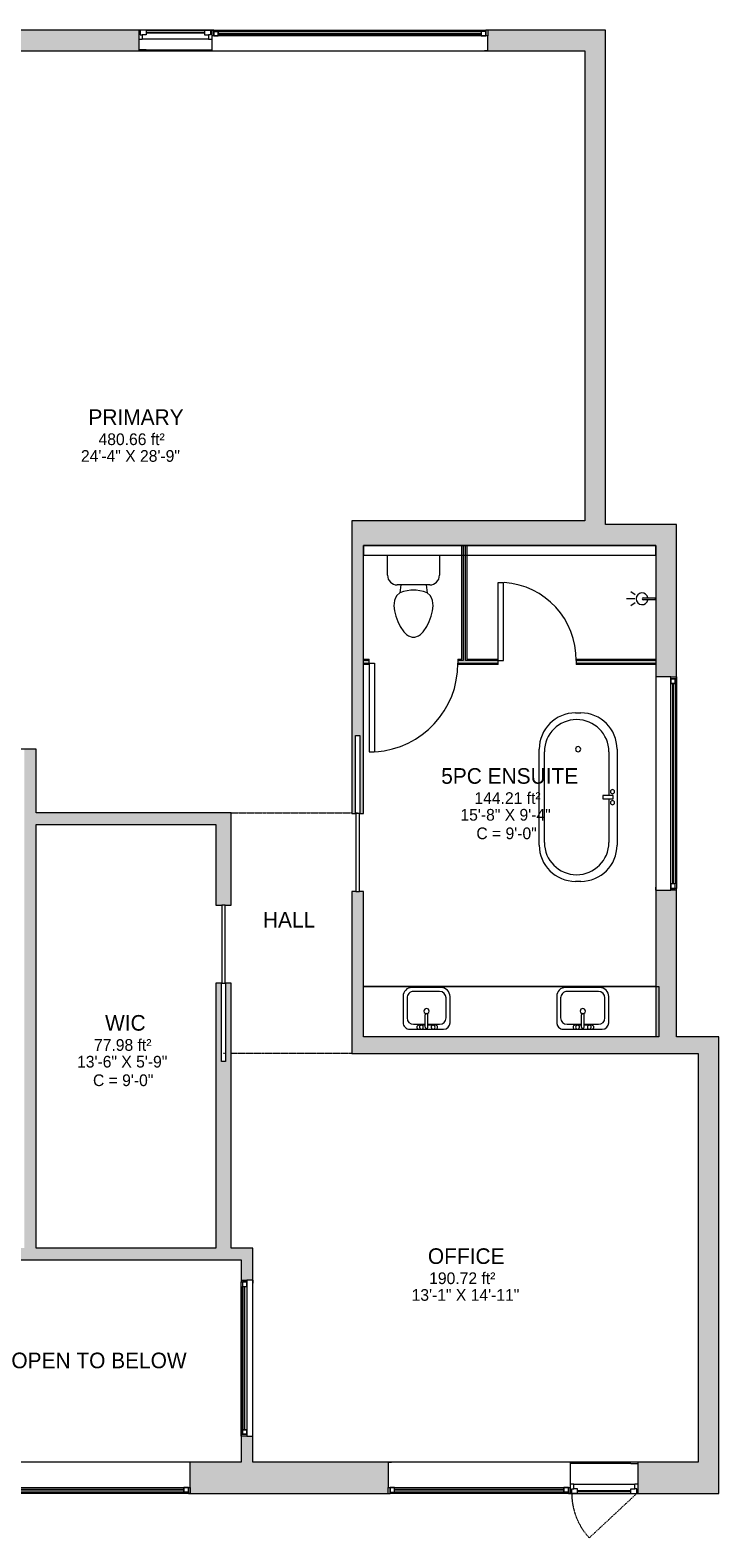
# Model space of a CAD drawing. Header units: inches. Extents: x 283 to 868, y -48 to 531.
# Tile 3 of 3: x 604 to 868, y -48 to 531. Entities that reach past the tile are written whole.
import ezdxf

# ---------------------------------------------------------------- set-up
doc = ezdxf.new("R2010")
doc.units = ezdxf.units.IN
doc.header["$MEASUREMENT"] = 0
doc.linetypes.add('Dash', pattern=[0.23622, 0.11811, -0.11811])
for name, color, linetype, lineweight in [('A-AREA', 32, 'Continuous', 9), ('A-AREA-IDEN', 2, 'Continuous', 9), ('A-DOOR', 31, 'Continuous', 9), ('A-GENM', 13, 'Continuous', 9), ('A-GLAZ', 151, 'Continuous', 9), ('A-GLAZ-HDLN', 1, 'Dash', 18), ('A-LEDGES', 90, 'Continuous', 9), ('A-OBJECTS', 90, 'Continuous', 9), ('A-WALL', 90, 'Continuous', 9), ('A-WALL-PATT', 111, 'Continuous', 9), ('P-SANR-FIXT', 6, 'Continuous', 9)]:
    doc.layers.add(name, color=color, linetype=linetype, lineweight=lineweight)
doc.styles.add('Inter_1', font='txt', dxfattribs={"height": 4.5})
doc.styles.add('Inter_B', font='txt', dxfattribs={"height": 6})

# ---------------------------------------------------------------- blocks, each defined once
blk = doc.blocks.new('Toilet - Default 1-V2-2nd Floor')
at = {"layer": 'P-SANR-FIXT'}
for p, q in [((-9.98, 19.48), (9.98, 19.48)), ((-9.98, 11.75), (-9.98, 19.48)), ((9.98, 19.48), (9.98, 11.75)), ((6.25, 8.02), (-6.25, 8.02)), ((-4.86, 8.02), (-5.21, 5)), ((-1, 6), (-3.84, 5.5)), ((1, 6), (-1, 6)), ((3.84, 5.5), (1, 6)), ((4.86, 8.02), (5.21, 5)), ((-7.41, 1), (-7.5, 0)), ((-7.5, 0), (-7.33, -1.99)), ((-7.24, 2), (-7.41, 1)), ((-6.97, 3), (-7.24, 2)), ((-6.4, 4), (-6.97, 3)), ((-5.21, 5), (-6.4, 4)), ((-3.84, 5.5), (-5.21, 5)), ((5.21, 5), (3.84, 5.5)), ((6.4, 4), (5.21, 5)), ((6.97, 3), (6.4, 4)), ((7.24, 2), (6.97, 3)), ((7.41, 1), (7.24, 2)), ((7.33, -1.99), (7.5, 0)), ((7.5, 0), (7.41, 1)), ((-7.33, -1.99), (-6.79, -4)), ((-6.79, -4), (-6.06, -6)), ((6.06, -6), (6.79, -4)), ((6.79, -4), (7.33, -1.99)), ((-6.06, -6), (-5.13, -8)), ((-5.13, -8), (-3.74, -10)), ((-3.74, -10), (-2.74, -11)), ((-2.74, -11), (-1.87, -11.5)), ((-1.87, -11.5), (-0.5, -12)), ((0.5, -12), (1.87, -11.5)), ((1.87, -11.5), (2.74, -11)), ((2.74, -11), (3.74, -10)), ((3.74, -10), (5.13, -8)), ((5.13, -8), (6.06, -6)), ((-0.5, -12), (0.5, -12))]:
    blk.add_line(p, q, dxfattribs=at)
for centre, start, end in [((-6.25, 11.75), 180, 270), ((6.25, 11.75), 270, 360)]:
    blk.add_arc(centre, 3.73, start, end, dxfattribs=at)
blk = doc.blocks.new('Bath-Showerhead - Shower_head_and_Control_-_UNHOSTED_17702-4172689-2nd Floor')
at = {"layer": 'P-SANR-FIXT'}
for p, q in [((-0.37, -4.61), (-0.37, 0)), ((-0.37, 0), (0.38, 0)), ((0.38, 0), (0.38, -4.61)), ((-1.58, -7.59), (-2.66, -9.27)), ((0, -7.75), (0, -11)), ((1.58, -7.59), (2.66, -9.27))]:
    blk.add_line(p, q, dxfattribs=at)
for centre, radius, start, end in [((0, -5), 2.25, 100.10755, 270), ((0, -4.61), 0.375, 180, 360), ((0, -5), 2.25, 270, 79.89245)]:
    blk.add_arc(centre, radius, start, end, dxfattribs=at)
blk = doc.blocks.new('Bath-Bathtub Round - Default 1-4255895-2nd Floor')
at = {"layer": 'P-SANR-FIXT'}
for p, q in [((-1, 32.37), (1, 32.37)), ((-14.96, -18.41), (-14.96, 18.41)), ((-12.96, -17.41), (-12.96, 17.41)), ((11.81, 17.41), (11.81, 0.59)), ((14.96, 18.41), (14.96, -18.41)), ((9.52, 0.59), (9.52, -0.59)), ((13.46, 0.59), (9.52, 0.59)), ((9.52, 0.59), (9.52, -0.59)), ((13.46, 0.59), (9.52, 0.59)), ((13.46, -0.59), (13.46, 0.59)), ((13.46, -0.59), (13.46, 0.59)), ((9.52, -0.59), (13.46, -0.59)), ((9.52, -0.59), (13.46, -0.59)), ((11.81, -0.59), (11.81, -17.41)), ((1, -32.37), (-1, -32.37))]:
    blk.add_line(p, q, dxfattribs=at)
for centre, radius, start, end in [((-1, 18.41), 13.96, 90, 180), ((-0.57, 17.41), 12.39, 0, 180), ((1, 18.41), 13.96, 360, 90), ((0, 18.41), 1, 360, 180), ((0, 18.41), 1, 180, 360), ((13.2, 2.11), 0.787, 0, 180), ((13.2, 2.11), 0.787, 180, 360), ((13.2, -2.11), 0.787, 0, 180), ((13.2, -2.11), 0.787, 180, 360), ((-1, -18.41), 13.96, 180, 270), ((-0.57, -17.41), 12.39, 180, 360), ((1, -18.41), 13.96, 270, 0)]:
    blk.add_arc(centre, radius, start, end, dxfattribs=at)
blk = doc.blocks.new('Planitar-Fixed - Default 1-4299537-2nd Floor')
at = {"layer": 'A-GLAZ', "lineweight": 18}
for p, q in [((-35, 6.51), (-34.25, 6.51)), ((-34.25, 6.51), (-35, 6.51)), ((-34.25, 6.51), (-34.25, 4.28)), ((-34.25, 4.28), (-34.25, 6.51)), ((-34.25, 6.01), (-32.52, 6.01)), ((-32.52, 6.01), (-34.25, 6.01)), ((-34.25, 6.01), (-34.25, 4.28)), ((-32.52, 6.01), (-32.52, 4.28)), ((-32.52, 4.28), (-32.52, 6.01)), ((32.52, 6.01), (32.52, 4.28)), ((34.25, 6.01), (32.52, 6.01)), ((34.25, 6.01), (32.52, 6.01)), ((32.52, 6.01), (32.52, 4.28)), ((34.25, 6.51), (34.25, 4.28)), ((34.96, 6.51), (34.25, 6.51)), ((35, 6.51), (34.25, 6.51)), ((34.25, 6.51), (34.25, 4.28)), ((34.25, 4.28), (34.25, 6.01)), ((-34.25, 4.28), (-32.52, 4.28)), ((32.52, 4.28), (34.25, 4.28)), ((-35, -5.49), (-33.74, -5.49)), ((35, -5.49), (33.74, -5.49))]:
    blk.add_line(p, q, dxfattribs=at)
at = {"layer": 'A-GLAZ'}
for p, q in [((-34.25, 6.51), (34.25, 6.51)), ((-32.52, 6.01), (32.52, 6.01)), ((35, 4.28), (-35, 4.28)), ((-35, 4.28), (-35, -5.49)), ((35, -5.49), (35, 4.28)), ((-35, -5.49), (35, -5.49))]:
    blk.add_line(p, q, dxfattribs=at)
at = {"layer": 'A-GLAZ', "lineweight": 25}
blk.add_line((-32.52, 5.15), (32.52, 5.15), dxfattribs=at)
blk = doc.blocks.new('Planitar-Casement-Single_Left - Default 1-4299538-2nd Floor')
at = {"layer": 'A-GLAZ'}
for p, q in [((13, 6), (-13, 6)), ((10.25, 5.5), (-10.25, 5.5)), ((-11.75, -2.5), (11.75, -2.5)), ((-13, -6), (13, -6)), ((10.25, -6), (-10.25, -6))]:
    blk.add_line(p, q, dxfattribs=at)
at = {"layer": 'A-GLAZ', "lineweight": 18}
for p, q in [((-13, -6), (-13, 6)), ((13, -6), (13, 6)), ((-10.25, 5.5), (-13, 5.5)), ((10.25, 5.5), (13, 5.5)), ((-11.75, -2.5), (-13, -2.5)), ((-12.5, -6), (-12.5, -4.25)), ((-12.5, -4.25), (-11.75, -4.25)), ((-11.75, -4.25), (-11.75, -2.5)), ((-10.25, -4.25), (-11.75, -4.25)), ((-10.25, -6), (-10.25, -4.25)), ((10.25, -4.25), (11.75, -4.25)), ((10.25, -6), (10.25, -4.25)), ((13, -2.5), (11.75, -2.5)), ((11.75, -4.25), (11.75, -2.5)), ((12.5, -4.25), (11.75, -4.25)), ((12.5, -6), (12.5, -4.25)), ((-10.25, -6), (-13, -6)), ((10.25, -6), (13, -6))]:
    blk.add_line(p, q, dxfattribs=at)
at = {"layer": 'A-GLAZ', "lineweight": 25}
blk.add_line((10.25, -5.125), (-10.25, -5.125), dxfattribs=at)
at = {"layer": 'A-GLAZ-HDLN', "color": 7}
blk.add_line((-5.763, -23.072), (12.5, -6), dxfattribs=at)
blk.add_arc((12.5, -6), 25, 180, 223.068465, dxfattribs=at)
blk = doc.blocks.new('Planitar-Fixed - Default 1-4254803-2nd Floor')
at = {"layer": 'A-GLAZ', "lineweight": 18}
for p, q in [((-41, 4.51), (-40.25, 4.51)), ((-40.25, 4.51), (-41, 4.51)), ((-40.25, 4.51), (-40.25, 2.28)), ((-40.25, 2.28), (-40.25, 4.51)), ((-40.25, 4.01), (-38.52, 4.01)), ((-38.52, 4.01), (-40.25, 4.01)), ((-40.25, 4.01), (-40.25, 2.28)), ((-40.25, 2.28), (-38.52, 2.28)), ((-38.52, 4.01), (-38.52, 2.28)), ((-38.52, 2.28), (-38.52, 4.01)), ((38.52, 4.01), (38.52, 2.28)), ((40.25, 4.01), (38.52, 4.01)), ((40.25, 4.01), (38.52, 4.01)), ((38.52, 4.01), (38.52, 2.28)), ((38.52, 2.28), (40.25, 2.28)), ((40.25, 4.51), (40.25, 2.28)), ((40.96, 4.51), (40.25, 4.51)), ((41, 4.51), (40.25, 4.51)), ((40.25, 4.51), (40.25, 2.28)), ((40.25, 2.28), (40.25, 4.01)), ((-41, -3.49), (-39.74, -3.49)), ((41, -3.49), (39.74, -3.49))]:
    blk.add_line(p, q, dxfattribs=at)
at = {"layer": 'A-GLAZ'}
for p, q in [((41, 2.28), (-41, 2.28)), ((-41, 2.28), (-41, -3.49)), ((-40.25, 4.51), (40.25, 4.51)), ((-38.52, 4.01), (38.52, 4.01)), ((41, -3.49), (41, 2.28)), ((-41, -3.49), (41, -3.49))]:
    blk.add_line(p, q, dxfattribs=at)
at = {"layer": 'A-GLAZ', "lineweight": 25}
blk.add_line((-38.52, 3.15), (38.52, 3.15), dxfattribs=at)
blk = doc.blocks.new('Planitar-Fixed - Default 1-4255312-2nd Floor')
at = {"layer": 'A-GLAZ', "lineweight": 18}
for p, q in [((-53, 4.51), (-52.25, 4.51)), ((-52.25, 4.51), (-53, 4.51)), ((-52.25, 4.51), (-52.25, 2.28)), ((-52.25, 2.28), (-52.25, 4.51)), ((-52.25, 4.01), (-50.52, 4.01)), ((-50.52, 4.01), (-52.25, 4.01)), ((-52.25, 4.01), (-52.25, 2.28)), ((-52.25, 2.28), (-50.52, 2.28)), ((-50.52, 4.01), (-50.52, 2.28)), ((-50.52, 2.28), (-50.52, 4.01)), ((50.52, 4.01), (50.52, 2.28)), ((52.25, 4.01), (50.52, 4.01)), ((52.25, 4.01), (50.52, 4.01)), ((50.52, 4.01), (50.52, 2.28)), ((50.52, 2.28), (52.25, 2.28)), ((52.25, 4.51), (52.25, 2.28)), ((52.96, 4.51), (52.25, 4.51)), ((53, 4.51), (52.25, 4.51)), ((52.25, 4.51), (52.25, 2.28)), ((52.25, 2.28), (52.25, 4.01)), ((-53, -3.49), (-51.74, -3.49)), ((53, -3.49), (51.74, -3.49))]:
    blk.add_line(p, q, dxfattribs=at)
at = {"layer": 'A-GLAZ'}
for p, q in [((53, 2.28), (-53, 2.28)), ((-53, 2.28), (-53, -3.49)), ((-52.25, 4.51), (52.25, 4.51)), ((-50.52, 4.01), (50.52, 4.01)), ((53, -3.49), (53, 2.28)), ((-53, -3.49), (53, -3.49))]:
    blk.add_line(p, q, dxfattribs=at)
at = {"layer": 'A-GLAZ', "lineweight": 25}
blk.add_line((-50.52, 3.15), (50.52, 3.15), dxfattribs=at)
blk = doc.blocks.new('Planitar-Fixed - Default 1-4235941-2nd Floor')
at = {"layer": 'A-GLAZ', "lineweight": 18}
for p, q in [((-30, 2.76), (-29.25, 2.76)), ((-29.25, 2.76), (-30, 2.76)), ((-29.25, 2.76), (-29.25, 0.53)), ((-29.25, 0.53), (-29.25, 2.76)), ((-29.25, 2.26), (-27.52, 2.26)), ((-27.52, 2.26), (-29.25, 2.26)), ((-29.25, 2.26), (-29.25, 0.53)), ((-29.25, 0.53), (-27.52, 0.53)), ((-27.52, 2.26), (-27.52, 0.53)), ((-27.52, 0.53), (-27.52, 2.26)), ((27.52, 2.26), (27.52, 0.53)), ((29.25, 2.26), (27.52, 2.26)), ((29.25, 2.26), (27.52, 2.26)), ((27.52, 2.26), (27.52, 0.53)), ((27.52, 0.53), (29.25, 0.53)), ((29.25, 2.76), (29.25, 0.53)), ((29.96, 2.76), (29.25, 2.76)), ((30, 2.76), (29.25, 2.76)), ((29.25, 2.76), (29.25, 0.53)), ((29.25, 0.53), (29.25, 2.26)), ((-30, -1.74), (-28.74, -1.74)), ((30, -1.74), (28.74, -1.74))]:
    blk.add_line(p, q, dxfattribs=at)
at = {"layer": 'A-GLAZ'}
for p, q in [((30, 0.53), (-30, 0.53)), ((-30, 0.53), (-30, -1.74)), ((-29.25, 2.76), (29.25, 2.76)), ((-27.52, 2.26), (27.52, 2.26)), ((30, -1.74), (30, 0.53)), ((-30, -1.74), (30, -1.74))]:
    blk.add_line(p, q, dxfattribs=at)
at = {"layer": 'A-GLAZ', "lineweight": 25}
blk.add_line((-27.52, 1.4), (27.52, 1.4), dxfattribs=at)
blk = doc.blocks.new('Planitar - Single Pocket Door - 2_-6_ x 6_-8_-4253951-2nd Floor')
at = {"layer": 'A-DOOR', "lineweight": 18}
for p, q in [((15, 0.69), (-15, 0.69)), ((-15, 0.69), (-15, -0.69)), ((15, -0.69), (15, 0.69)), ((-15, -0.69), (15, -0.69))]:
    blk.add_line(p, q, dxfattribs=at)
blk = doc.blocks.new('Planitar - Single Pocket Door - 2_-6_ x 6_-8_-4253950-2nd Floor')
at = {"layer": 'A-DOOR', "lineweight": 18}
for p, q in [((15, 0.69), (-15, 0.69)), ((-15, 0.69), (-15, -0.69)), ((15, -0.69), (15, 0.69)), ((-15, -0.69), (15, -0.69))]:
    blk.add_line(p, q, dxfattribs=at)
blk = doc.blocks.new('Planitar - Single Door_Flush Panel - 2_-10_ x 6_-8_-4253984-2nd Floor')
at = {"layer": 'A-DOOR', "lineweight": 18}
for p, q in [((14.99, 0.5), (14.99, 34.5)), ((17, 34.5), (14.99, 34.5)), ((17, 0.5), (17, 34.5)), ((17, 0.5), (14.99, 0.5))]:
    blk.add_line(p, q, dxfattribs=at)
at = {"layer": 'A-DOOR'}
blk.add_arc((16.77, 0.8), 33.77, 93.74247, 180.50911, dxfattribs=at)
blk = doc.blocks.new('Planitar - Single Door_Flush Panel - 2_-6_ x 6_-8_-4253922-2nd Floor')
at = {"layer": 'A-DOOR', "lineweight": 18}
for p, q in [((12.99, -0.5), (12.99, -30.5)), ((15, -0.5), (12.99, -0.5)), ((15, -0.5), (15, -30.5)), ((15, -30.5), (12.99, -30.5))]:
    blk.add_line(p, q, dxfattribs=at)
at = {"layer": 'A-DOOR'}
blk.add_arc((14.77, -0.8), 29.77, 179.42249, 266.009, dxfattribs=at)
blk = doc.blocks.new('Planitar-Fixed - Default 1-4299222-2nd Floor')
at = {"layer": 'A-GLAZ', "lineweight": 18}
for p, q in [((-38, 6.51), (-37.25, 6.51)), ((-37.25, 6.51), (-38, 6.51)), ((-37.25, 6.51), (-37.25, 4.28)), ((-37.25, 4.28), (-37.25, 6.51)), ((-37.25, 6.01), (-35.52, 6.01)), ((-35.52, 6.01), (-37.25, 6.01)), ((-37.25, 6.01), (-37.25, 4.28)), ((-35.52, 6.01), (-35.52, 4.28)), ((-35.52, 4.28), (-35.52, 6.01)), ((35.52, 6.01), (35.52, 4.28)), ((37.25, 6.01), (35.52, 6.01)), ((37.25, 6.01), (35.52, 6.01)), ((35.52, 6.01), (35.52, 4.28)), ((37.25, 6.51), (37.25, 4.28)), ((37.96, 6.51), (37.25, 6.51)), ((38, 6.51), (37.25, 6.51)), ((37.25, 6.51), (37.25, 4.28)), ((37.25, 4.28), (37.25, 6.01)), ((-37.25, 4.28), (-35.52, 4.28)), ((35.52, 4.28), (37.25, 4.28)), ((-38, -5.49), (-36.74, -5.49)), ((38, -5.49), (36.74, -5.49))]:
    blk.add_line(p, q, dxfattribs=at)
at = {"layer": 'A-GLAZ'}
for p, q in [((-37.25, 6.51), (37.25, 6.51)), ((-35.52, 6.01), (35.52, 6.01)), ((38, 4.28), (-38, 4.28)), ((-38, 4.28), (-38, -5.49)), ((38, -5.49), (38, 4.28)), ((-38, -5.49), (38, -5.49))]:
    blk.add_line(p, q, dxfattribs=at)
at = {"layer": 'A-GLAZ', "lineweight": 25}
blk.add_line((-35.52, 5.15), (35.52, 5.15), dxfattribs=at)
blk = doc.blocks.new('Planitar-Casement-Single_Left - Default 1-4264735-2nd Floor')
at = {"layer": 'A-GLAZ'}
for p, q in [((14, 4), (-14, 4)), ((11.25, 3.5), (-11.25, 3.5)), ((-14, -4), (14, -4)), ((-12.75, -0.5), (12.75, -0.5)), ((11.25, -4), (-11.25, -4))]:
    blk.add_line(p, q, dxfattribs=at)
at = {"layer": 'A-GLAZ', "lineweight": 18}
for p, q in [((-14, -4), (-14, 4)), ((-11.25, 3.5), (-14, 3.5)), ((11.25, 3.5), (14, 3.5)), ((14, -4), (14, 4)), ((-12.75, -0.5), (-14, -0.5)), ((-11.25, -4), (-14, -4)), ((-13.5, -4), (-13.5, -2.25)), ((-13.5, -2.25), (-12.75, -2.25)), ((-12.75, -2.25), (-12.75, -0.5)), ((-11.25, -2.25), (-12.75, -2.25)), ((-11.25, -4), (-11.25, -2.25)), ((11.25, -2.25), (12.75, -2.25)), ((11.25, -4), (11.25, -2.25)), ((11.25, -4), (14, -4)), ((14, -0.5), (12.75, -0.5)), ((12.75, -2.25), (12.75, -0.5)), ((13.5, -2.25), (12.75, -2.25)), ((13.5, -4), (13.5, -2.25))]:
    blk.add_line(p, q, dxfattribs=at)
at = {"layer": 'A-GLAZ', "lineweight": 25}
blk.add_line((11.25, -3.125), (-11.25, -3.125), dxfattribs=at)
blk = doc.blocks.new('Countertop- Rectangle shape base - Default 1-4263235-2nd Floor')
at = {"layer": 'A-GENM'}
blk.add_line((85.5, 24.625), (-26.75, 24.625), dxfattribs=at)
blk = doc.blocks.new('Bath-Basin Floor - Default 1-4264565-2nd Floor')
at = {"layer": 'P-SANR-FIXT'}
for p, q in [((7.12, 7.09), (-5.88, 7.09)), ((7.12, 7.09), (-5.88, 7.09)), ((3.62, 7.09), (-2.88, 7.09)), ((0.12, 6.33), (0.12, 1.59)), ((1.12, 6.33), (1.12, 1.59)), ((-8.38, 4.59), (-8.38, -5.41)), ((-8.38, 4.59), (-8.38, -5.41)), ((-6.88, 2.72), (-6.88, -4.91)), ((0.12, 5.22), (-4.38, 5.22)), ((-2.88, 5.59), (0.12, 5.59)), ((1.12, 5.59), (3.62, 5.59)), ((5.62, 5.22), (1.12, 5.22)), ((8.12, -4.91), (8.12, 2.72)), ((9.62, -5.59), (9.62, 4.59)), ((9.62, -5.59), (9.62, 4.59)), ((-4.88, -8.91), (6.3, -8.91)), ((-4.88, -8.91), (6.3, -8.91)), ((-4.38, -7.41), (5.62, -7.41))]:
    blk.add_line(p, q, dxfattribs=at)
for centre, radius, start, end in [((-5.88, 4.59), 2.5, 90, 180), ((-5.88, 4.59), 2.5, 90, 180), ((-2.88, 6.34), 0.75, 90, 270), ((-1.88, 6.34), 0.75, 360, 180), ((-1.88, 6.34), 0.75, 180, 0), ((0.62, 6.33), 0.5, 360, 180), ((2.62, 6.34), 0.75, 360, 180), ((2.62, 6.34), 0.75, 180, 360), ((3.62, 6.34), 0.75, 270, 90), ((7.12, 4.59), 2.5, 360, 90), ((7.12, 4.59), 2.5, 360, 90), ((-4.38, 2.72), 2.5, 90, 180), ((0.62, 0.13), 1, 360, 180), ((0.62, 0.13), 1, 180, 0), ((0.62, 1.59), 0.5, 180, 0), ((5.62, 2.72), 2.5, 0, 90), ((-4.88, -5.41), 3.5, 180, 270), ((-4.88, -5.41), 3.5, 180, 270), ((-4.38, -4.91), 2.5, 180, 270), ((5.62, -4.91), 2.5, 270, 0), ((6.3, -5.59), 3.32, 270, 0), ((6.3, -5.59), 3.32, 270, 0)]:
    blk.add_arc(centre, radius, start, end, dxfattribs=at)
blk = doc.blocks.new('Bath-Basin Floor - Default 1-4264528-2nd Floor')
at = {"layer": 'P-SANR-FIXT'}
for p, q in [((8.12, 7.09), (-6.88, 7.09)), ((8.12, 7.09), (-6.88, 7.09)), ((3.62, 7.09), (-2.88, 7.09)), ((0.12, 6.33), (0.12, 1.59)), ((1.12, 6.33), (1.12, 1.59)), ((-9.38, 4.59), (-9.38, -5.41)), ((-9.38, 4.59), (-9.38, -5.41)), ((-7.88, 2.72), (-7.88, -4.91)), ((0.12, 5.22), (-5.38, 5.22)), ((-2.88, 5.59), (0.12, 5.59)), ((1.12, 5.59), (3.62, 5.59)), ((6.62, 5.22), (1.12, 5.22)), ((9.12, -4.91), (9.12, 2.72)), ((10.62, -5.59), (10.62, 4.59)), ((10.62, -5.59), (10.62, 4.59)), ((-5.88, -8.91), (7.3, -8.91)), ((-5.88, -8.91), (7.3, -8.91)), ((-5.38, -7.41), (6.62, -7.41))]:
    blk.add_line(p, q, dxfattribs=at)
for centre, radius, start, end in [((-6.88, 4.59), 2.5, 90, 180), ((-6.88, 4.59), 2.5, 90, 180), ((-2.88, 6.34), 0.75, 90, 270), ((-1.88, 6.34), 0.75, 360, 180), ((-1.88, 6.34), 0.75, 180, 0), ((0.62, 6.33), 0.5, 360, 180), ((2.62, 6.34), 0.75, 360, 180), ((2.62, 6.34), 0.75, 180, 360), ((3.62, 6.34), 0.75, 270, 90), ((8.12, 4.59), 2.5, 0, 90), ((8.12, 4.59), 2.5, 360, 90), ((-5.38, 2.72), 2.5, 90, 180), ((0.62, 0.13), 1, 360, 180), ((0.62, 0.13), 1, 180, 0), ((0.62, 1.59), 0.5, 180, 0), ((6.62, 2.72), 2.5, 0, 90), ((-5.88, -5.41), 3.5, 180, 270), ((-5.88, -5.41), 3.5, 180, 270), ((-5.38, -4.91), 2.5, 180, 270), ((6.62, -4.91), 2.5, 270, 0), ((7.3, -5.59), 3.32, 270, 0), ((7.3, -5.59), 3.32, 270, 0)]:
    blk.add_arc(centre, radius, start, end, dxfattribs=at)

msp = doc.modelspace()

# ---------------------------------------------------------------- hatches: boundary and pattern name
at = {"layer": 'A-WALL-PATT'}
h = msp.add_hatch(color=9, dxfattribs=at)
h.paths.add_polyline_path([(816.91, 522.95), (816.91, 530.95), (779.66, 530.95), (779.66, 522.95)], flags=0)
h.paths.add_polyline_path([(645.66, 522.95), (645.66, 530.95), (545.16, 530.95), (545.16, 522.95), (574.9, 522.95)], flags=0)
h.paths.add_polyline_path([(471.66, 522.95), (474.16, 522.95), (474.16, 530.95), (463.66, 530.95), (463.66, 522.95)], flags=0)
for points in [[(824.91, 340.95), (824.91, 530.95), (816.91, 530.95), (816.91, 340.95)], [(816.91, 332.95), (816.91, 342.45), (731.91, 342.45), (731.91, 332.95), (771.16, 332.95)], [(844.16, 332.95), (844.16, 340.95), (816.91, 340.95), (816.91, 332.95)], [(771.16, 288.7), (771.16, 332.95), (770.16, 332.95), (770.16, 288.7)], [(606.16, 62.95), (606.16, 254.7), (601.66, 254.7), (601.66, 62.95)], [(675.16, 225.7), (675.16, 230.2), (606.16, 230.2), (606.16, 225.7), (655.62, 225.7)], [(868.41, 137.7), (868.41, 144.2), (727.41, 144.2), (727.41, 137.7), (860.41, 137.7)], [(868.41, -19.3), (868.41, 137.7), (860.41, 137.7), (860.41, -19.3)], [(689.41, 58.45), (689.41, 62.95), (547.61, 62.95), (547.61, 58.45), (684.91, 58.45)]]:
    msp.add_hatch(color=9, dxfattribs=at).paths.add_polyline_path(points, flags=0)
h = msp.add_hatch(color=9, dxfattribs=at)
h.paths.add_polyline_path([(727.41, 144.2), (731.91, 144.2), (731.91, 199.95), (727.41, 199.95), (727.41, 164.72)], flags=0)
h.paths.add_polyline_path([(727.41, 229.95), (728.85, 229.95), (728.85, 259.95), (730.47, 259.95), (730.47, 229.95), (731.91, 229.95), (731.91, 342.45), (727.41, 342.45), (727.41, 247.56)], flags=0)
h = msp.add_hatch(color=9, dxfattribs=at)
h.paths.add_polyline_path([(844.16, 144.2), (852.16, 144.2), (852.16, 200.45), (844.16, 200.45), (844.16, 164.72)], flags=0)
h.paths.add_polyline_path([(849.93, 282.45), (852.16, 282.45), (852.16, 340.95), (844.16, 340.95), (844.16, 282.45)], flags=0)
h = msp.add_hatch(color=9, dxfattribs=at)
h.paths.add_polyline_path([(844.16, 287.7), (844.16, 288.7), (813.66, 288.7), (813.66, 287.7), (817.05, 287.7)], flags=0)
h.paths.add_polyline_path([(783.66, 287.7), (783.66, 288.7), (768.16, 288.7), (768.16, 287.7)], flags=0)
h.paths.add_polyline_path([(734.16, 287.7), (734.16, 288.7), (731.91, 288.7), (731.91, 287.7)], flags=0)
h = msp.add_hatch(color=9, dxfattribs=at)
h.paths.add_polyline_path([(681.16, 62.95), (681.16, 164.7), (678.97, 164.7), (678.97, 134.7), (677.35, 134.7), (677.35, 164.7), (675.16, 164.7), (675.16, 62.95)], flags=0)
h.paths.add_polyline_path([(681.16, 194.7), (681.16, 230.2), (675.16, 230.2), (675.16, 194.7), (678.85, 194.7)], flags=0)
h = msp.add_hatch(color=9, dxfattribs=at)
h.paths.add_polyline_path([(684.91, -31.3), (689.41, -31.3), (689.41, -9.3), (684.91, -9.3), (684.91, -19.3)], flags=0)
h.paths.add_polyline_path([(689.41, 50.7), (689.41, 58.45), (684.91, 58.45), (684.91, 50.7), (687.14, 50.7)], flags=0)
h = msp.add_hatch(color=9, dxfattribs=at)
h.paths.add_polyline_path([(684.91, -31.3), (684.91, -19.3), (665.41, -19.3), (665.41, -31.3)], flags=0)
h.paths.add_polyline_path([(589.41, -31.3), (589.41, -19.3), (567.16, -19.3), (567.16, -31.3), (574.9, -31.3)], flags=0)
h = msp.add_hatch(color=9, dxfattribs=at)
h.paths.add_polyline_path([(868.41, -31.3), (868.41, -19.3), (837.41, -19.3), (837.41, -31.3)], flags=0)
h.paths.add_polyline_path([(741.41, -31.3), (741.41, -19.3), (689.41, -19.3), (689.41, -31.3), (736.34, -31.3)], flags=0)

# ---------------------------------------------------------------- linework, layer by layer
at = {"layer": 'A-AREA', "linetype": 'Dash'}
for p, q in [((681.16, 230.2), (727.41, 230.2)), ((728.85, 230.2), (729.66, 230.2)), ((678.97, 137.7), (678.16, 137.7)), ((727.41, 137.7), (681.16, 137.7))]:
    msp.add_line(p, q, dxfattribs=at)
at = {"layer": 'A-LEDGES'}
for p, q in [((731.91, 332.95), (731.91, 329.2)), ((844.16, 332.95), (731.91, 332.95)), ((844.16, 329.2), (844.16, 332.95)), ((731.91, 329.2), (844.16, 329.2))]:
    msp.add_line(p, q, dxfattribs=at)
at = {"layer": 'A-OBJECTS'}
for p, q in [((731.91, 163.45), (845.41, 163.45)), ((731.91, 144.2), (731.91, 163.45)), ((845.41, 163.45), (845.41, 144.2)), ((845.41, 144.2), (731.91, 144.2))]:
    msp.add_line(p, q, dxfattribs=at)
at = {"layer": 'A-WALL'}
for p, q in [((645.66, 530.95), (545.16, 530.95)), ((824.91, 530.95), (779.66, 530.95)), ((779.66, 530.95), (779.66, 528.72)), ((824.91, 340.95), (824.91, 530.95)), ((545.16, 522.95), (645.66, 522.95)), ((779.66, 522.95), (816.91, 522.95)), ((816.91, 522.95), (816.91, 342.45)), ((727.41, 342.45), (727.41, 229.95)), ((816.91, 342.45), (727.41, 342.45)), ((852.16, 340.95), (824.91, 340.95)), ((852.16, 282.45), (852.16, 340.95)), ((731.91, 229.95), (731.91, 332.95)), ((731.91, 332.95), (844.16, 332.95)), ((769.66, 289.2), (769.66, 332.95)), ((770.16, 332.95), (770.16, 288.7)), ((771.16, 288.7), (771.16, 332.95)), ((771.66, 332.95), (771.66, 289.2)), ((844.16, 332.95), (844.16, 282.45)), ((731.91, 289.2), (734.16, 289.2)), ((734.16, 288.7), (731.91, 288.7)), ((731.91, 287.7), (734.16, 287.7)), ((734.16, 287.2), (731.91, 287.2)), ((734.16, 287.2), (734.16, 289.2)), ((768.16, 289.2), (769.66, 289.2)), ((768.16, 289.2), (768.16, 287.2)), ((770.16, 288.7), (768.16, 288.7)), ((768.16, 287.7), (783.66, 287.7)), ((783.66, 287.2), (768.16, 287.2)), ((783.66, 288.7), (771.16, 288.7)), ((771.66, 289.2), (783.66, 289.2)), ((783.66, 287.2), (783.66, 289.2)), ((813.66, 289.2), (844.16, 289.2)), ((813.66, 289.2), (813.66, 287.2)), ((844.16, 288.7), (813.66, 288.7)), ((813.66, 287.7), (844.16, 287.7)), ((844.16, 287.2), (813.66, 287.2)), ((849.93, 282.45), (852.16, 282.45)), ((728.85, 229.95), (728.85, 259.95)), ((728.85, 259.95), (730.47, 259.95)), ((730.47, 259.95), (730.47, 229.95)), ((606.16, 254.7), (559.41, 254.7)), ((606.16, 230.2), (606.16, 254.7)), ((681.16, 230.2), (606.16, 230.2)), ((681.16, 194.7), (681.16, 230.2)), ((727.41, 229.95), (728.85, 229.95)), ((730.47, 229.95), (731.91, 229.95)), ((606.16, 62.95), (606.16, 225.7)), ((606.16, 225.7), (675.16, 225.7)), ((675.16, 225.7), (675.16, 194.7)), ((728.97, 199.95), (727.41, 199.95)), ((727.41, 199.95), (727.41, 137.7)), ((731.91, 199.95), (730.35, 199.95)), ((731.91, 144.2), (731.91, 199.95)), ((844.16, 200.45), (844.16, 144.2)), ((852.16, 200.45), (849.93, 200.45)), ((852.16, 144.2), (852.16, 200.45)), ((675.16, 194.7), (677.47, 194.7)), ((678.85, 194.7), (681.16, 194.7)), ((677.35, 164.7), (675.16, 164.7)), ((675.16, 164.7), (675.16, 62.95)), ((677.35, 134.7), (677.35, 164.7)), ((681.16, 164.7), (678.97, 164.7)), ((678.97, 164.7), (678.97, 134.7)), ((681.16, 62.95), (681.16, 164.7)), ((844.16, 144.2), (731.91, 144.2)), ((868.41, 144.2), (852.16, 144.2)), ((868.41, -31.3), (868.41, 144.2)), ((678.97, 134.7), (677.35, 134.7)), ((727.41, 137.7), (860.41, 137.7)), ((860.41, 137.7), (860.41, -19.3)), ((571.66, 58.45), (684.91, 58.45)), ((675.16, 62.95), (606.16, 62.95)), ((689.41, 62.95), (681.16, 62.95)), ((684.91, 58.45), (684.91, 50.7)), ((689.41, 50.7), (689.41, 62.95)), ((684.91, 50.7), (687.14, 50.7)), ((684.91, -9.3), (684.91, -19.3)), ((687.14, -9.3), (684.91, -9.3)), ((689.41, -19.3), (689.41, -9.3)), ((684.91, -19.3), (665.41, -19.3)), ((741.41, -19.3), (689.41, -19.3)), ((860.41, -19.3), (837.41, -19.3)), ((665.41, -29.07), (665.41, -31.3)), ((665.41, -31.3), (741.41, -31.3)), ((741.41, -31.3), (741.41, -29.07)), ((837.41, -31.3), (868.41, -31.3))]:
    msp.add_line(p, q, dxfattribs=at)

# ---------------------------------------------------------------- block references
at = {"layer": 'A-DOOR'}
for name, p, rotation in [('Planitar - Single Door_Flush Panel - 2_-6_ x 6_-8_-4253922-2nd Floor', (798.66, 288.2), 180), ('Planitar - Single Door_Flush Panel - 2_-10_ x 6_-8_-4253984-2nd Floor', (751.16, 288.2), 180), ('Planitar - Single Pocket Door - 2_-6_ x 6_-8_-4253951-2nd Floor', (729.66, 214.95), 89.99999999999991), ('Planitar - Single Pocket Door - 2_-6_ x 6_-8_-4253950-2nd Floor', (678.16, 179.7), 269.9999999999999)]:
    msp.add_blockref(name, p, dxfattribs=dict(at, rotation=rotation))
at = {"layer": 'A-GENM'}
msp.add_blockref('Countertop- Rectangle shape base - Default 1-4263235-2nd Floor', (758.66, 138.83), dxfattribs=at)
at = {"layer": 'A-GLAZ'}
for name, p, rotation in [('Planitar-Casement-Single_Left - Default 1-4264735-2nd Floor', (659.66, 526.95), 180), ('Planitar-Fixed - Default 1-4254803-2nd Floor', (847.65, 241.45), 269.9999999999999), ('Planitar-Fixed - Default 1-4235941-2nd Floor', (687.67, 20.7), 89.9999999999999), ('Planitar-Fixed - Default 1-4299222-2nd Floor', (627.41, -24.79), 180), ('Planitar-Fixed - Default 1-4299537-2nd Floor', (776.41, -24.79), 180)]:
    msp.add_blockref(name, p, dxfattribs=dict(at, rotation=rotation))
for name, p in [('Planitar-Fixed - Default 1-4255312-2nd Floor', (726.66, 526.44)), ('Planitar-Casement-Single_Left - Default 1-4299538-2nd Floor', (824.41, -25.3))]:
    msp.add_blockref(name, p, dxfattribs=at)
at = {"layer": 'P-SANR-FIXT'}
for name, p in [('Toilet - Default 1-V2-2nd Floor', (751.14, 309.76)), ('Bath-Bathtub Round - Default 1-4255895-2nd Floor', (814.36, 236.24))]:
    msp.add_blockref(name, p, dxfattribs=at)
for name, p, rotation in [('Bath-Showerhead - Shower_head_and_Control_-_UNHOSTED_17702-4172689-2nd Floor', (843.91, 312.45), 269.9999999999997), ('Bath-Basin Floor - Default 1-4264565-2nd Floor', (756.78, 154.17), 180), ('Bath-Basin Floor - Default 1-4264528-2nd Floor', (816.78, 154.17), 180)]:
    msp.add_blockref(name, p, dxfattribs=dict(at, rotation=rotation))

# ---------------------------------------------------------------- texts
at = {"layer": 'A-AREA-IDEN', "attachment_point": 1}
for s, insert, char_height, width, style in [('PRIMARY', (626.29, 385.26), 6, 44.844, 'Inter_B'), ('480.66 ft²', (630.16, 376.01), 4.5, 35.451, 'Inter_1'), ('24\'-4" X 28\'-9"', (623.41, 369.59), 4.5, 51.813, 'Inter_1'), ('5PC ENSUITE', (761.78, 247.38), 6, 63.933, 'Inter_B'), ('144.21 ft²', (774.54, 238.13), 4.5, 33.027, 'Inter_1'), ('15\'-8" X 9\'-4"', (769.17, 231.71), 4.5, 46.056, 'Inter_1'), ('C = 9\'-0"', (775.29, 224.58), 4.5, 31.209, 'Inter_1'), ('HALL', (693.3, 192.13), 6, 25.452, 'Inter_B'), ('WIC', (632.67, 152.51), 6, 19.998, 'Inter_B'), ('77.98 ft²', (628.42, 143.26), 4.5, 30.3, 'Inter_1'), ('13\'-6" X 5\'-9"', (621.92, 136.84), 4.5, 46.056, 'Inter_1'), ('C = 9\'-0"', (628.04, 129.71), 4.5, 31.209, 'Inter_1'), ('OFFICE', (756.67, 62.88), 6, 35.148, 'Inter_B'), ('190.72 ft²', (757.16, 53.63), 4.5, 33.936, 'Inter_1'), ('13\'-1" X 14\'-11"', (750.41, 47.21), 4.5, 50.298, 'Inter_1'), ('OPEN TO BELOW', (596.69, 22.8), 6, 80.901, 'Inter_B')]:
    msp.add_mtext(s, dxfattribs=dict(at, insert=insert, char_height=char_height, width=width, style=style))

doc.saveas('drawing.dxf')
